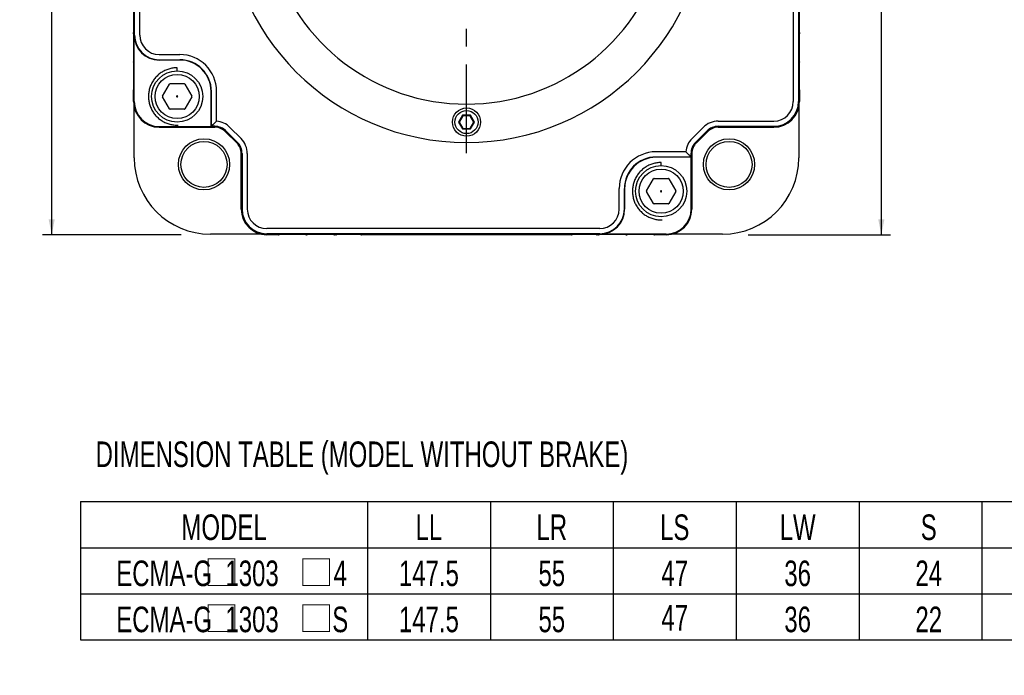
# Model space of a CAD drawing. Header units: millimetres. Extents: x -95 to 535, y -111 to 334.
# Tile 3 of 19: x 17 to 114, y 127 to 191. Entities that reach past the tile are written whole.
import ezdxf
from ezdxf.enums import TextEntityAlignment as Align

# ---------------------------------------------------------------- set-up
doc = ezdxf.new("R2010")
doc.units = ezdxf.units.MM
doc.header["$LTSCALE"] = 23.1
doc.linetypes.add('CENTER', pattern=[0.6, 0.375, -0.075, 0.075, -0.075])
doc.layers.get('0').update_dxf_attribs({"linetype": 'CONTINUOUS'})
for name, color, linetype in [('3_ALL_AXES', 7, 'CONTINUOUS'), ('7_ALL_FEATURES', 7, 'CONTINUOUS'), ('DEFAULT_1', 7, 'CENTER')]:
    doc.layers.add(name, color=color, linetype=linetype)
doc.styles.get("Standard").update_dxf_attribs({"font": 'txt', "width": 0.7})
doc.dimstyles.new('DIMSTYLE_3', dxfattribs={"dimtxt": 2.5, "dimasz": 1.5, "dimexe": 0.18, "dimexo": 0.0625, "dimgap": 0.09, "dimtad": 1, "dimdec": 1, "dimlfac": 2, "dimdsep": 46, "dimtxsty": 'Standard', "dimblk": '_FILLED', "dimblk1": '_FILLED', "dimblk2": '_FILLED', "dimcen": 0.09, "dimadec": 0, "dimazin": 0, "dimtp": 0.1, "dimtm": 0.1, "dimtfac": 1, "dimtdec": 1, "dimtofl": 0, "dimtmove": 0, "dimatfit": 3, "dimldrblk": '_FILLED', "dimfxl": 0, "dimtolj": 1, "dimarcsym": 0})

# ---------------------------------------------------------------- blocks, each defined once
blk = doc.blocks.new('_FILLED')
at = {"color": 0, "linetype": 'ByBlock'}
blk.add_solid([(0, 0), (-1, 0.2), (-1, -0.2)], dxfattribs=at)
blk = doc.blocks.new('*D7')
at = {"color": 7, "linetype": 'Continuous'}
for p, q in [((69.642, 239.64), (102.504, 239.64)), ((101.604, 239.64), (101.604, 204.98)), ((101.604, 170.32), (101.604, 204.98)), ((88.612, 170.32), (102.504, 170.32))]:
    blk.add_line(p, q, dxfattribs=at)
at = {"color": 7, "linetype": 'Continuous', "xscale": 1.5, "yscale": 1.5, "zscale": 1.5}
for p, rotation in [((101.604, 239.64), 90), ((101.604, 170.32), 270)]:
    blk.add_blockref('_FILLED', p, dxfattribs=dict(at, rotation=rotation))
at = {"color": 7, "linetype": 'Continuous', "width": 0.7}
blk.add_text('138.6', height=2.5, rotation=90, dxfattribs=at).set_placement((100.979, 200.605))
blk = doc.blocks.new('*D8')
at = {"color": 7, "linetype": 'Continuous'}
for p, q in [((52.567, 258.04), (19.704, 258.04)), ((20.604, 258.04), (20.604, 214.18)), ((20.604, 170.32), (20.604, 214.18)), ((33.254, 170.32), (19.704, 170.32))]:
    blk.add_line(p, q, dxfattribs=at)
at = {"color": 7, "linetype": 'Continuous', "xscale": 1.5, "yscale": 1.5, "zscale": 1.5}
for p, rotation in [((20.604, 258.04), 90), ((20.604, 170.32), 270)]:
    blk.add_blockref('_FILLED', p, dxfattribs=dict(at, rotation=rotation))
at = {"color": 7, "linetype": 'Continuous', "width": 0.7}
blk.add_text('175.4', height=2.5, rotation=90, dxfattribs=at).set_placement((19.979, 209.805))

msp = doc.modelspace()

# ---------------------------------------------------------------- linework, layer by layer
at = {"color": 7, "linetype": 'Continuous'}
for p, q in [((28.6127, 183.3199), (28.6127, 222.3199)), ((28.6913, 189.8199), (28.6913, 222.3199)), ((29.2, 189.8199), (29.2, 222.3199)), ((93.5953, 222.3199), (93.5953, 183.3199)), ((93.008, 215.8199), (93.008, 183.3199)), ((93.5167, 215.8199), (93.5167, 183.3199)), ((28.604, 189.9267), (28.604, 190.0739)), ((28.6651, 183.3199), (28.6651, 189.8199)), ((93.604, 190.0739), (93.604, 189.9267)), ((31.104, 187.9159), (33.104, 187.9159)), ((28.604, 187.1767), (28.604, 187.2131)), ((31.104, 187.4072), (33.104, 187.4072)), ((33.104, 187.381), (31.104, 187.381)), ((32.8529, 186.3109), (32.8529, 186.6216)), ((93.604, 187.2131), (93.604, 187.1767)), ((31.4311, 183.8591), (32.1095, 185.0341)), ((32.1745, 185.0716), (33.5313, 185.0716)), ((33.5962, 185.0341), (34.2746, 183.8591)), ((28.604, 183.3199), (28.604, 184.4631)), ((32.1095, 182.6091), (31.4311, 183.7841)), ((32.8157, 183.8572), (32.8035, 183.836)), ((32.8035, 183.8072), (32.8157, 183.786)), ((32.8651, 183.8716), (32.8407, 183.8716)), ((32.8407, 183.7716), (32.8651, 183.7716)), ((32.9023, 183.836), (32.8901, 183.8572)), ((32.8901, 183.786), (32.9023, 183.8072)), ((34.2746, 183.7841), (33.5962, 182.6091)), ((36.1651, 180.881), (36.1651, 184.3199)), ((36.1913, 180.9072), (36.1913, 184.3199)), ((36.7, 181.4082), (36.7, 184.3199)), ((93.604, 184.4631), (93.604, 183.3199)), ((28.6607, 177.8199), (28.6607, 182.9617)), ((93.5473, 182.9617), (93.5473, 177.8199)), ((33.5313, 182.5716), (32.1745, 182.5716)), ((60.7143, 181.9949), (60.3246, 181.3199)), ((60.7432, 181.9449), (60.3823, 181.3199)), ((61.4937, 181.9949), (60.7143, 181.9949)), ((60.7143, 181.9949), (60.7432, 181.9449)), ((61.4649, 181.9449), (60.7432, 181.9449)), ((61.4937, 181.9949), (61.4649, 181.9449)), ((61.8257, 181.3199), (61.4649, 181.9449)), ((61.8834, 181.3199), (61.4937, 181.9949)), ((31.104, 180.881), (36.1651, 180.881)), ((31.104, 180.8286), (36.5208, 180.8286)), ((36.5208, 180.8199), (31.104, 180.8199)), ((36.1913, 180.9072), (36.1651, 180.881)), ((36.22, 180.9077), (36.1913, 180.9072)), ((38.0028, 180.802), (39.0861, 179.7187)), ((60.3246, 181.3199), (60.3823, 181.3199)), ((60.3246, 181.3199), (60.7143, 180.6449)), ((60.3823, 181.3199), (60.7432, 180.6949)), ((61.4649, 180.6949), (61.8257, 181.3199)), ((61.4937, 180.6449), (61.8834, 181.3199)), ((61.8834, 181.3199), (61.8257, 181.3199)), ((83.1219, 179.7187), (84.2052, 180.802)), ((85.6873, 181.4159), (91.104, 181.4159)), ((85.6873, 180.9072), (91.104, 180.9072)), ((85.6873, 180.8286), (91.104, 180.8286)), ((91.104, 180.8199), (85.6873, 180.8199)), ((38.6647, 179.2973), (37.5814, 180.3806)), ((37.5876, 180.3867), (38.6708, 179.3035)), ((37.6431, 180.4423), (38.7264, 179.359)), ((60.7143, 180.6449), (60.7432, 180.6949)), ((60.7143, 180.6449), (61.4937, 180.6449)), ((60.7432, 180.6949), (61.4649, 180.6949)), ((61.4937, 180.6449), (61.4649, 180.6949)), ((83.4816, 179.359), (84.5649, 180.4423)), ((83.5372, 179.3035), (84.6204, 180.3867)), ((84.6266, 180.3806), (83.5434, 179.2973)), ((39.104, 172.8199), (39.104, 178.2366)), ((39.1127, 178.2366), (39.1127, 172.8199)), ((39.1913, 178.2366), (39.1913, 172.8199)), ((39.7, 178.2366), (39.7, 172.8199)), ((82.5157, 178.4159), (79.604, 178.4159)), ((83.0167, 177.9072), (79.604, 177.9072)), ((83.0429, 177.881), (79.604, 177.881)), ((83.0162, 177.9359), (83.0167, 177.9072)), ((83.0167, 177.9072), (83.0429, 177.881)), ((83.0429, 172.8199), (83.0429, 177.881)), ((83.0953, 172.8199), (83.0953, 178.2366)), ((83.104, 178.2366), (83.104, 172.8199)), ((80.1023, 177.0581), (80.1023, 177.3687)), ((78.6806, 174.6062), (79.359, 175.7812)), ((79.4239, 175.8187), (80.7807, 175.8187)), ((80.8456, 175.7812), (81.524, 174.6062)), ((76.008, 172.8199), (76.008, 174.8199)), ((76.5167, 172.8199), (76.5167, 174.8199)), ((76.5429, 174.8199), (76.5429, 172.8199)), ((79.359, 173.3562), (78.6806, 174.5312)), ((80.0651, 174.6043), (80.0529, 174.5832)), ((80.0529, 174.5543), (80.0651, 174.5332)), ((80.1145, 174.6187), (80.0901, 174.6187)), ((80.0901, 174.5187), (80.1145, 174.5187)), ((80.1517, 174.5832), (80.1395, 174.6043)), ((80.1395, 174.5332), (80.1517, 174.5543)), ((81.524, 174.5312), (80.8456, 173.3562)), ((80.7807, 173.3187), (79.4239, 173.3187)), ((41.2458, 170.3766), (36.104, 170.3766)), ((74.104, 170.9159), (41.604, 170.9159)), ((74.104, 170.4072), (41.604, 170.4072)), ((80.604, 170.3286), (41.604, 170.3286)), ((42.7472, 170.3199), (41.604, 170.3199)), ((45.4972, 170.3199), (45.4608, 170.3199)), ((48.358, 170.3199), (48.2108, 170.3199)), ((71.358, 170.3199), (50.85, 170.3199)), ((73.9972, 170.3199), (73.85, 170.3199)), ((80.604, 170.381), (74.104, 170.381)), ((76.7472, 170.3199), (76.7108, 170.3199)), ((80.604, 170.3199), (79.4608, 170.3199)), ((86.104, 170.3766), (80.9622, 170.3766)), ((23.4319, 144.2485), (183.4319, 144.2485)), ((23.4319, 144.2485), (23.4319, 130.7485)), ((51.4319, 144.2485), (51.4319, 130.7485)), ((63.4319, 144.2485), (63.4319, 130.7485)), ((75.4319, 144.2485), (75.4319, 130.7485)), ((87.4319, 144.2485), (87.4319, 130.7485)), ((99.4319, 144.2485), (99.4319, 130.7485)), ((111.4319, 144.2485), (111.4319, 130.7485)), ((23.4319, 139.7485), (183.4319, 139.7485)), ((23.4319, 135.2485), (183.4319, 135.2485)), ((23.4319, 130.7485), (183.4319, 130.7485))]:
    msp.add_line(p, q, dxfattribs=at)
at = {"color": 7, "linetype": 'Continuous', "lineweight": 0, "const_width": 0.1}
for points in [[(35.8902, 136.067), (38.4944, 136.067), (38.4944, 138.6712), (35.8902, 138.6712), (35.8902, 136.067)], [(35.8902, 131.567), (38.4944, 131.567), (38.4944, 134.1712), (35.8902, 134.1712), (35.8902, 131.567)], [(45.1147, 131.567), (47.7189, 131.567), (47.7189, 134.1712), (45.1147, 134.1712), (45.1147, 131.567)]]:
    msp.add_lwpolyline(points, dxfattribs=at)
at = {"color": 7, "linetype": 'Continuous', "const_width": 0.1}
msp.add_lwpolyline([(45.1147, 136.067), (47.7189, 136.067), (47.7189, 138.6712), (45.1147, 138.6712), (45.1147, 136.067)], dxfattribs=at)
at = {"color": 7, "linetype": 'Continuous'}
for centre, radius in [((32.8529, 183.8216), 2.5), ((32.8529, 183.8216), 2.155), ((61.104, 181.3199), 1.375), ((61.104, 181.3199), 1.125), ((35.4714, 177.1873), 2.5), ((35.4714, 177.1873), 2.25), ((86.7366, 177.1873), 2.5), ((86.7366, 177.1873), 2.25), ((80.1023, 174.5687), 2.5), ((80.1023, 174.5687), 2.155)]:
    msp.add_circle(centre, radius, dxfattribs=at)
for centre, radius, start, end in [((29.104, 190.0739), 0.5, 173.732563, 180), ((29.104, 189.9267), 0.5, 180, 186.286114), ((31.104, 189.8199), 2.4389, 180, 270), ((31.104, 189.8199), 2.4127, 180, 270), ((31.104, 189.8199), 1.904, 180, 270), ((93.104, 190.0739), 0.5, 0, 6.267437), ((93.104, 189.9267), 0.5, 353.713886, 360), ((33.104, 184.3199), 3.596, 0, 90), ((29.104, 187.2131), 0.5, 173.732563, 180), ((29.104, 187.1767), 0.5, 180, 186.286114), ((33.104, 184.3199), 3.0873, 0, 90), ((33.104, 184.3199), 3.0611, 0, 90), ((93.104, 187.2131), 0.5, 0, 6.267437), ((93.104, 187.1767), 0.5, 353.713886, 360), ((32.1745, 184.9966), 0.075, 90, 150), ((33.5313, 184.9966), 0.075, 30, 90), ((29.104, 184.4631), 0.5, 173.732563, 180), ((31.4961, 183.8216), 0.075, 150, 210), ((34.2096, 183.8216), 0.075, 330, 30), ((93.104, 184.4631), 0.5, 0, 6.267437), ((31.104, 183.3199), 2.5, 180, 270), ((31.104, 183.3199), 2.4913, 180, 270), ((31.104, 183.3199), 2.4389, 180, 270), ((91.104, 183.3199), 2.5, 270, 360), ((91.104, 183.3199), 2.4913, 270, 360), ((91.104, 183.3199), 2.4127, 270, 360), ((91.104, 183.3199), 1.904, 270, 360), ((32.1745, 182.6466), 0.075, 210, 270), ((33.5313, 182.6466), 0.075, 270, 330), ((36.5208, 179.3199), 1.5873, 45, 90), ((36.5208, 179.3199), 1.5087, 45, 90), ((36.5208, 179.3199), 1.5, 45, 90), ((36.5208, 179.3199), 2.096, 45, 85.093693), ((85.6873, 179.3199), 2.096, 90, 135), ((85.6873, 179.3199), 1.5873, 90, 135), ((85.6873, 179.3199), 1.5087, 90, 135), ((85.6873, 179.3199), 1.5, 90, 135), ((37.604, 178.2366), 1.5, 0, 45), ((37.604, 178.2366), 1.5087, 0, 45), ((37.604, 178.2366), 1.5873, 0, 45), ((37.604, 178.2366), 2.096, 0, 45), ((84.604, 178.2366), 2.096, 135, 175.093693), ((84.604, 178.2366), 1.5873, 135, 180), ((84.604, 178.2366), 1.5087, 135, 180), ((84.604, 178.2366), 1.5, 135, 180), ((79.604, 174.8199), 3.596, 90, 180), ((79.604, 174.8199), 3.0873, 90, 180), ((79.604, 174.8199), 3.0611, 90, 180), ((36.104, 177.8199), 7.4433, 180, 270), ((86.104, 177.8199), 7.4433, 270, 360), ((79.4239, 175.7437), 0.075, 90, 150), ((80.7807, 175.7437), 0.075, 30, 90), ((78.7455, 174.5687), 0.075, 150, 210), ((81.4591, 174.5687), 0.075, 330, 30), ((79.4239, 173.3937), 0.075, 210, 270), ((80.7807, 173.3937), 0.075, 270, 330), ((41.604, 172.8199), 2.5, 180, 270), ((41.604, 172.8199), 2.4913, 180, 270), ((41.604, 172.8199), 2.4127, 180, 270), ((41.604, 172.8199), 1.904, 180, 270), ((74.104, 172.8199), 2.4389, 270, 360), ((74.104, 172.8199), 2.4127, 270, 360), ((74.104, 172.8199), 1.904, 270, 360), ((80.604, 172.8199), 2.5, 270, 360), ((80.604, 172.8199), 2.4913, 270, 360), ((80.604, 172.8199), 2.4389, 270, 360), ((42.7472, 170.8199), 0.5, 270, 276.267437), ((45.4608, 170.8199), 0.5, 263.713886, 270), ((45.4972, 170.8199), 0.5, 270, 276.267437), ((48.2108, 170.8199), 0.5, 263.713886, 270), ((48.358, 170.8199), 0.5, 270, 276.267437), ((50.85, 170.8199), 0.5, 263.713886, 270), ((71.358, 170.8199), 0.5, 270, 276.286114), ((73.85, 170.8199), 0.5, 263.732563, 270), ((73.9972, 170.8199), 0.5, 270, 276.286114), ((76.7108, 170.8199), 0.5, 263.732563, 270), ((76.7472, 170.8199), 0.5, 270, 276.286114), ((79.4608, 170.8199), 0.5, 263.732563, 270)]:
    msp.add_arc(centre, radius, start, end, dxfattribs=at)
for points, start_tangent, end_tangent in [([(32.8529, 186.6216), (32.6461, 186.6139), (32.4404, 186.591), (32.237, 186.553), (32.037, 186.5001), (31.8414, 186.4325), (31.6513, 186.3507), (31.4678, 186.255), (31.2919, 186.1461), (31.1245, 186.0245), (30.9665, 185.8908), (30.8189, 185.7459), (30.6823, 185.5904), (30.5576, 185.4252), (30.4454, 185.2514), (30.3464, 185.0697), (30.2611, 184.8811), (30.1899, 184.6868), (30.1333, 184.4878), (30.0915, 184.2851), (30.0648, 184.0799), (30.0533, 183.8733), (30.0572, 183.6664), (30.0763, 183.4604), (30.1105, 183.2563), (30.1598, 183.0553), (30.2237, 182.8585), (30.302, 182.667), (30.3942, 182.4818), (30.4999, 182.3038), (30.6184, 182.1342), (30.7491, 181.9738), (30.8913, 181.8235), (31.0443, 181.6841), (31.2071, 181.5563), (31.3789, 181.441), (31.5587, 181.3386), (31.7456, 181.2498), (31.9386, 181.1751), (32.1365, 181.1148), (32.3384, 181.0693), (32.543, 181.0388), (32.7494, 181.0235), (32.9563, 181.0235)], (-1, 0), (0.9993171, 0.0369515)), ([(32.8035, 183.836), (32.7998, 183.8267), (32.7998, 183.8168), (32.8035, 183.8072)], (-0.5, -0.8660254), (0.5, -0.8660254)), ([(32.8407, 183.8716), (32.8308, 183.8701), (32.8221, 183.8651), (32.8157, 183.8572)], (-1, 0), (-0.5, -0.8660254)), ([(32.8157, 183.786), (32.8219, 183.7782), (32.8305, 183.7732), (32.8407, 183.7716)], (0.5, -0.8660254), (1, 0)), ([(32.8901, 183.8572), (32.8838, 183.8649), (32.8752, 183.87), (32.8651, 183.8716)], (-0.5, 0.8660254), (-1, 0)), ([(32.8651, 183.7716), (32.8749, 183.7731), (32.8836, 183.7781), (32.8901, 183.786)], (1, 0), (0.5, 0.8660254)), ([(32.9023, 183.8072), (32.9059, 183.8168), (32.9059, 183.8267), (32.9023, 183.836)], (0.5, 0.8660254), (-0.5, 0.8660254)), ([(36.22, 180.9077), (36.3663, 181.0754), (36.5264, 181.2423), (36.7, 181.4082)], (0.637926, 0.7700977), (0.7367247, 0.6761928)), ([(36.5208, 180.9072), (36.4209, 180.9072), (36.3208, 180.9074), (36.22, 180.9077)], (-1, 0), (-0.9999947, 0.0032469)), ([(83.0162, 177.9359), (82.8485, 178.0822), (82.6816, 178.2423), (82.5157, 178.4159)], (-0.7700977, 0.637926), (-0.6761928, 0.7367247)), ([(83.0167, 178.2366), (83.0167, 178.1368), (83.0165, 178.0367), (83.0162, 177.9359)], (0, -1), (-0.0032469, -0.9999947)), ([(80.1023, 177.3687), (79.8955, 177.3611), (79.6899, 177.3382), (79.4865, 177.3002), (79.2864, 177.2472), (79.0908, 177.1797), (78.9008, 177.0978), (78.7173, 177.0022), (78.5413, 176.8933), (78.3739, 176.7716), (78.216, 176.638), (78.0683, 176.493), (77.9317, 176.3375), (77.807, 176.1724), (77.6949, 175.9985), (77.5959, 175.8168), (77.5105, 175.6283), (77.4394, 175.434), (77.3827, 175.235), (77.3409, 175.0323), (77.3143, 174.8271), (77.3028, 174.6205), (77.3066, 174.4136), (77.3257, 174.2075), (77.36, 174.0035), (77.4092, 173.8025), (77.4731, 173.6057), (77.5514, 173.4141), (77.6437, 173.2289), (77.7493, 173.051), (77.8679, 172.8814), (77.9986, 172.721), (78.1408, 172.5706), (78.2937, 172.4312), (78.4565, 172.3035), (78.6283, 172.1881), (78.8081, 172.0858), (78.995, 171.997), (79.188, 171.9222), (79.386, 171.8619), (79.5878, 171.8164), (79.7925, 171.7859), (79.9988, 171.7707), (80.2058, 171.7707)], (-1, 0), (0.9993171, 0.0369515)), ([(80.0529, 174.5832), (80.0493, 174.5739), (80.0492, 174.5639), (80.0529, 174.5543)], (-0.5, -0.8660254), (0.5, -0.8660254)), ([(80.0901, 174.6187), (80.0802, 174.6172), (80.0716, 174.6123), (80.0651, 174.6043)], (-1, 0), (-0.5, -0.8660254)), ([(80.0651, 174.5332), (80.0714, 174.5254), (80.08, 174.5204), (80.0901, 174.5187)], (0.5, -0.8660254), (1, 0)), ([(80.1395, 174.6043), (80.1332, 174.6121), (80.1247, 174.6171), (80.1145, 174.6187)], (-0.5, 0.8660254), (-1, 0)), ([(80.1145, 174.5187), (80.1244, 174.5203), (80.133, 174.5252), (80.1395, 174.5332)], (1, 0), (0.5, 0.8660254)), ([(80.1517, 174.5543), (80.1554, 174.5639), (80.1553, 174.5739), (80.1517, 174.5832)], (0.5, 0.8660254), (-0.5, 0.8660254))]:
    msp.add_spline(points, degree=3, dxfattribs=dict(at, start_tangent=start_tangent, end_tangent=end_tangent))
at = {"layer": '3_ALL_AXES', "color": 7, "linetype": 'Continuous'}
msp.add_arc((61.104, 202.8199), 23.5, 180, 360, dxfattribs=at)
at = {"layer": '7_ALL_FEATURES', "color": 7, "linetype": 'Continuous'}
msp.add_arc((61.104, 202.8199), 19.75, 121.307129, 58.692871, dxfattribs=at)
at = {"layer": 'DEFAULT_1', "color": 7, "linetype": 'CENTER'}
msp.add_line((61.104, 178.2966), (61.104, 201.8198), dxfattribs=at)

# ---------------------------------------------------------------- texts
at = {"color": 7, "linetype": 'Continuous', "width": 0.7}
msp.add_text('DIMENSION TABLE (MODEL WITHOUT BRAKE)', height=2.5, dxfattribs=at).set_placement((24.8925, 147.6269))
for s, p in [('MODEL', (37.4319, 140.4985)), ('LL', (57.4319, 140.4985)), ('LR', (69.4319, 140.4985)), ('LS', (81.4319, 140.4985)), ('LW', (93.4319, 140.4985)), ('S', (106.2306, 140.4985)), ('147.5', (57.4319, 135.9985)), ('55', (69.4319, 135.9985)), ('47', (81.4319, 135.9985)), ('36', (93.4319, 135.9985)), ('24', (106.2306, 135.9985)), ('147.5', (57.4319, 131.4985)), ('55', (69.4319, 131.4985)), ('47', (81.4319, 131.6567)), ('36', (93.4319, 131.4985)), ('22', (106.2306, 131.4985))]:
    msp.add_text(s, height=2.5, dxfattribs=at).set_placement(p, align=Align.CENTER)
at = {"color": 7, "linetype": 'Continuous', "lineweight": 0, "char_height": 2.5, "attachment_point": 2}
for s, insert, width in [('ECMA-G  1303', (34.8382, 138.4985), 19.851866), ('4', (48.7757, 138.4985), 19.25), ('ECMA-G  1303', (34.8382, 133.9985), 19.851866), ('S', (48.7757, 133.9985), 19.25)]:
    msp.add_mtext(s, dxfattribs=dict(at, insert=insert, width=width))

# ---------------------------------------------------------------- dimensions: what is measured, and where the dimension line sits
at = {"color": 7, "linetype": 'Continuous'}
for base, p1, p2, picture, middle in [((20.604, 258.0399), (33.2542, 170.3199), (52.5665, 258.0399), '*D8', (18.729, 214.1799)), ((101.604, 239.6399), (88.6119, 170.3199), (69.6415, 239.6399), '*D7', (99.729, 204.9799))]:
    dim = msp.add_linear_dim(base=base, p1=p1, p2=p2, angle=90, dimstyle='DIMSTYLE_3', dxfattribs=at)
    dim.commit()
    dim.dimension.update_dxf_attribs({"geometry": picture, "text_midpoint": middle, "dimtype": 128})

doc.saveas('drawing.dxf')
